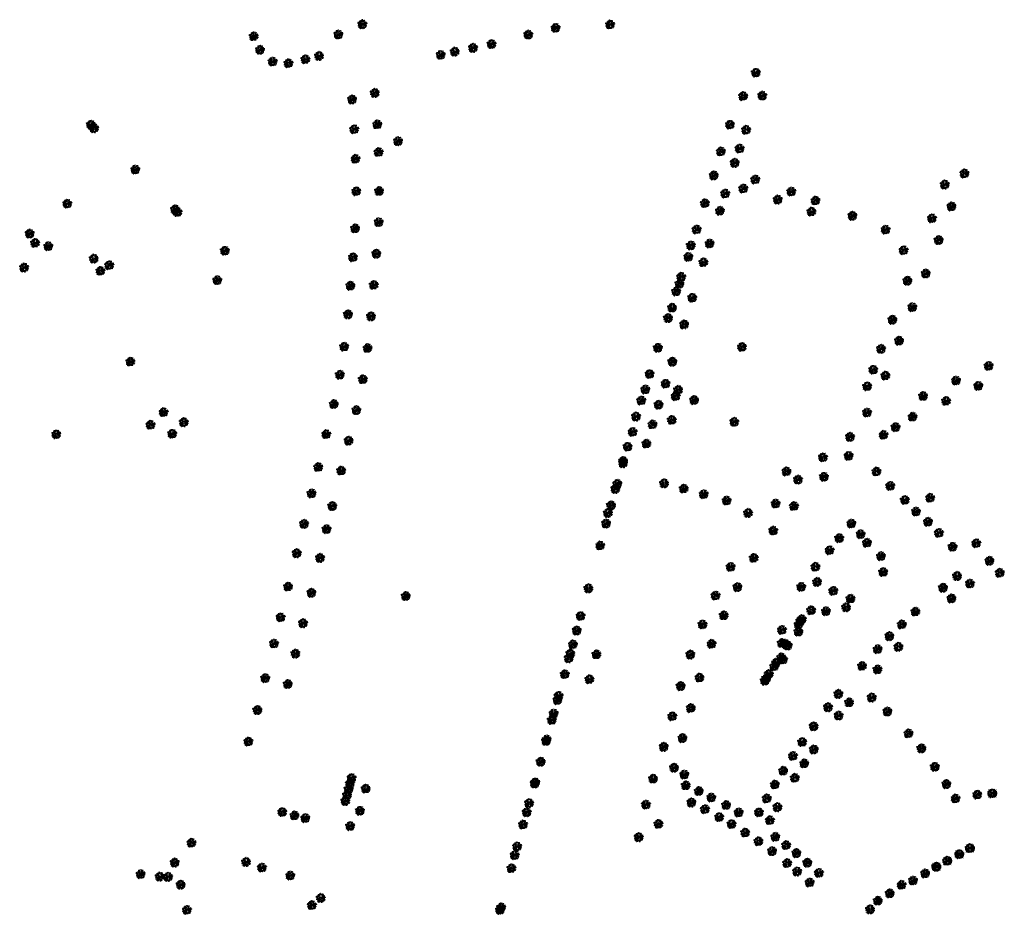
# Model space of a CAD drawing. Header units: metres. Extents: x 197165 to 199066, y 355709 to 356526.
# Tile 2 of 6: x 197215 to 197749, y 356042 to 356526. Entities that reach past the tile are written whole.
import ezdxf

# ---------------------------------------------------------------- set-up
doc = ezdxf.new("R2010")
doc.units = ezdxf.units.M
doc.layers.add('B-WE-GR-BOOM-S', color=252, linetype='Continuous')
doc.layers.add('V-WE-GR-BOOM-S', color=10, linetype='Continuous', lineweight=25)

# ---------------------------------------------------------------- blocks, each defined once
blk = doc.blocks.new('SGR-BOOM_23')
at = {"flags": 128}
for points in [[(-11.8, 5), (-11.9, 5), (-12.1, 5.2), (-12.1, 5.3), (-11.9, 5.2), (-11.8, 5.2), (-11.8, 5)], [(-11.7, 2.8), (-11.8, 2.8), (-11.9, 2.9), (-11.8, 3), (-11.7, 2.9), (-11.7, 2.8)], [(-11.4, 3), (-11.5, 3.1), (-11.7, 3.2), (-11.8, 3.3), (-11.8, 3.4), (-11.7, 3.5), (-11.5, 3.4), (-11.4, 3.3), (-11.4, 3)], [(-11.3, 4.9), (-11, 4.6), (-10.7, 4.5), (-10.7, 4.5), (-10.7, 4.3), (-11.3, 4.7), (-11.3, 4.7), (-11.5, 4.3), (-11.6, 4.3), (-11.7, 4.4), (-11.4, 4.9), (-11.3, 5.3), (-11.2, 5.3), (-11.2, 5.3), (-11.3, 4.9)], [(-11.7, 2.3), (-11.7, 2.4), (-11.7, 2.5), (-11.5, 2.5), (-11.5, 2.5), (-11.7, 2.3)], [(-10.7, 2), (-10.8, 2), (-10.9, 1.9), (-10.9, 1.7), (-11, 1.8), (-11.2, 1.6), (-11.3, 1.7), (-10.8, 2.1), (-10.8, 2.1), (-10.6, 2.1), (-10.7, 2.3), (-10.6, 2.3), (-10.5, 2.2), (-10.7, 2)], [(-11, 3.3), (-11.2, 3.5), (-10.9, 3.9), (-10.7, 3.8), (-11, 3.3)], [(-10.3, 1.5), (-10.4, 1.5), (-10.5, 1.6), (-10.5, 1.7), (-10.6, 1.8), (-10.5, 1.8), (-10.3, 1.6), (-10.3, 1.5)], [(-10, 4.1), (-10.1, 4), (-10.4, 3.9), (-10.5, 4.1), (-10.1, 4.4), (-10, 4.4), (-9.9, 4.3), (-10, 4.1)], [(-9.8, 2.4), (-9.8, 2.4), (-9.9, 2.4), (-10, 2.3), (-10, 2.1), (-10.2, 2.1), (-10.3, 2), (-10.3, 2.1), (-10.1, 2.4), (-10.1, 2.5), (-10, 2.4), (-9.8, 2.6), (-9.6, 2.7), (-9.5, 2.6), (-9.8, 2.4)], [(-9.3, 4.7), (-9.8, 5.1), (-9.7, 5.1), (-9.3, 4.9), (-9.2, 4.9), (-9.2, 4.8), (-9.3, 4.7)], [(-9, 0.6), (-8.8, 0.3), (-8.8, 0.3), (-8.7, 0.3), (-8.9, 0), (-9.1, 0), (-9.4, -0.4), (-9.4, -0.7), (-9.1, -0.8), (-8.9, -0.8), (-8.8, -0.6), (-8.9, -0.3), (-8.8, -0.2), (-8.4, -0.6), (-8.2, -0.6), (-8.1, -0.4), (-7.9, -0.6), (-7.2, -0.8), (-7.7, -0.9), (-7.6, -0.9), (-7.6, -1), (-7.4, -1), (-7.5, -1.1), (-7.5, -1.1), (-7.6, -1.1), (-7.6, -1), (-8, -1.1), (-8.2, -1.3), (-8.2, -1.4), (-8.1, -1.5), (-8.2, -1.5), (-8.2, -1.6), (-8.5, -1), (-8.9, -1.1), (-9, -1.1), (-9.1, -1.2), (-9.1, -1.3), (-9.3, -1.4), (-9.3, -1.3), (-9.3, -1.2), (-9.1, -1.2), (-9, -1.2), (-9, -1), (-9.4, -1), (-9.6, -1), (-9.7, -0.9), (-9.4, -0.8), (-9.3, -0.8), (-9.6, -0.6), (-9.7, -0.5), (-9.8, -0.5), (-9.6, -0.2), (-9.5, -0.2), (-9.4, 0), (-9.2, 0), (-9.1, 0.3), (-9.1, 0.6), (-9.3, 0.8), (-9.4, 0.9), (-9.1, 1.2), (-8.8, 1), (-8.8, 1), (-9, 0.6)], [(-9, 6), (-9.1, 5.9), (-9.3, 6), (-9.3, 6), (-9.3, 6.1), (-9.1, 6.2), (-9, 6.1), (-9, 6)], [(-8.5, 7.2), (-8.5, 7.2), (-8.6, 7.2), (-8.6, 7.4), (-8.5, 7.5), (-8.3, 7.5), (-8.3, 7.2), (-8.5, 7.2)], [(-8.1, 0.2), (-8.3, 0.5), (-8.1, 0.7), (-7.9, 0.7), (-7.9, 0.4), (-8.1, 0.2)], [(-7.4, 1.3), (-7.2, 1.2), (-7.5, 1.2), (-7.4, 1.3)], [(-7.2, 8.3), (-7.3, 8.3), (-7.2, 8.5), (-7.1, 8.4), (-7.2, 8.3)], [(-6.6, 6.8), (-6.8, 6.7), (-7, 6.8), (-7.2, 7), (-7.1, 7), (-7, 7.2), (-6.6, 7.1), (-6.6, 7), (-6.6, 6.8)], [(-6.9, 4.6), (-7, 4.7), (-6.9, 4.8), (-6.8, 4.6), (-6.9, 4.6)], [(-5.9, 9.3), (-6.1, 9.4), (-6.5, 9.4), (-6.6, 9.4), (-6.7, 9.5), (-6.8, 9.6), (-6.7, 9.7), (-6, 9.7), (-5.9, 9.6), (-5.9, 9.3)], [(-6, 3.6), (-6, 3.5), (-6.3, 3.8), (-6.5, 3.8), (-6.4, 4.2), (-6.7, 4.5), (-6.7, 4.6), (-6.6, 4.7), (-6.3, 4), (-6.2, 3.9), (-6, 3.9), (-5.8, 4.2), (-5.6, 4), (-6, 3.6)], [(-6.2, 6.4), (-6.3, 6.3), (-6.5, 6.5), (-6.5, 6.8), (-6.3, 6.9), (-6.2, 6.8), (-6.2, 6.4)], [(-6.3, 3.2), (-6.4, 3.2), (-6.2, 3.3), (-6.2, 3.3), (-6.3, 3.2)], [(-6, 7.1), (-6.1, 7.1), (-6.2, 7.3), (-6.2, 7.5), (-6.1, 7.6), (-5.9, 7.6), (-5.8, 7.4), (-6, 7.1)], [(-5.5, 10.1), (-5.6, 10), (-5.7, 10), (-5.7, 10.1), (-5.7, 10.2), (-5.6, 10.2), (-5.5, 10.1), (-5.5, 10.1)], [(-5.5, 5), (-5.6, 5.1), (-5.6, 5.2), (-5.4, 5), (-5.5, 5)], [(-5.1, 10), (-5.5, 10.3), (-5.5, 10.6), (-5.3, 10.5), (-5.1, 10.4), (-5, 10.2), (-5.1, 10)], [(-5.3, 3.6), (-5.4, 3.7), (-5.2, 3.8), (-5, 3.6), (-5.3, 3.6)], [(-3.8, 8.6), (-3.8, 8.5), (-4, 8.4), (-4.2, 8.5), (-4.4, 8.2), (-4.7, 8.3), (-4.6, 8.1), (-4.8, 7.9), (-4.9, 7.9), (-5.1, 8.2), (-5.1, 8.3), (-4.8, 8.4), (-4.8, 8.3), (-4.6, 8.3), (-4.6, 8.4), (-4.6, 8.5), (-4.4, 8.5), (-4.3, 8.8), (-4, 8.8), (-3.9, 9), (-3.7, 9), (-3.6, 8.9), (-3.8, 8.6)], [(-4.5, 7.5), (-4.5, 7.5), (-4.7, 7.6), (-4.7, 7.7), (-4.5, 7.9), (-4.3, 7.8), (-4.4, 7.6), (-4.5, 7.5)], [(-4.1, 5.2), (-4.4, 5.2), (-4.7, 5.5), (-4.7, 5.7), (-4.6, 5.8), (-4.3, 5.7), (-4.1, 5.4), (-4.1, 5.2)], [(-4.5, 4.3), (-4.5, 4.3), (-4.7, 4.4), (-4.5, 4.7), (-4.4, 4.8), (-4.2, 4.8), (-4.2, 4.5), (-4.5, 4.3)], [(-4.4, 2.9), (-4.6, 2.9), (-4.3, 3.1), (-4.2, 3.1), (-4.4, 2.9), (-4.4, 2.9)], [(-3.9, 0.5), (-4.2, 0.6), (-3.9, 0.7), (-3.8, 0.7), (-3.9, 0.5)], [(-4.1, 4.3), (-4.1, 4.5), (-4, 4.5), (-3.9, 4.5), (-4.1, 4.3)], [(-3.7, 7.3), (-3.8, 7.2), (-3.9, 7.3), (-4, 7.4), (-3.8, 7.5), (-3.7, 7.4), (-3.7, 7.3)], [(-3.9, 8), (-3.7, 8.2), (-3.5, 8.2), (-3.3, 8.3), (-3.7, 7.9), (-3.9, 8)], [(-3.5, 1.4), (-3.6, 1.4), (-3.7, 1.4), (-3.5, 1.6), (-3.4, 1.5), (-3.5, 1.4)], [(-3.1, 0.9), (-3.1, 0.8), (-3.4, 0.5), (-3.7, 0.6), (-3.7, 0.8), (-3.7, 0.9), (-3.6, 1), (-3.5, 1), (-3.1, 1.4), (-2.9, 1.4), (-3, 1), (-3.1, 0.9)], [(-3.3, 5.7), (-3.4, 5.7), (-3.6, 5.5), (-3.4, 5.9), (-3.3, 5.9), (-3.3, 5.8), (-3.3, 5.7)], [(-3.4, 9.8), (-3.5, 9.8), (-3.5, 9.9), (-3.3, 10.1), (-3.2, 10), (-3.4, 9.8)], [(-3.1, 11.4), (-3.1, 11.4), (-3.3, 11.4), (-3.4, 11.6), (-3.4, 11.7), (-3.2, 11.7), (-3, 11.5), (-3.1, 11.4)], [(-2.9, 10.9), (-3.1, 10.8), (-3.1, 10.8), (-3.2, 10.9), (-3.2, 11), (-3.1, 11.1), (-2.9, 11.1), (-2.9, 11.1), (-2.9, 10.9)], [(-2.1, 8.6), (-2.2, 8.6), (-2.3, 8.5), (-2.6, 8.7), (-2.6, 9), (-2.8, 9.1), (-2.8, 9.1), (-2.9, 8.7), (-2.9, 8.7), (-3.1, 8.7), (-3.2, 8.9), (-3.2, 9.1), (-3, 9.2), (-2.8, 9.2), (-2.8, 9.2), (-2.7, 9.4), (-2.4, 9.3), (-2.1, 8.9), (-2.1, 8.6)], [(-3, 0.1), (-3.1, 0.1), (-3.2, 0.2), (-3, 0.4), (-2.9, 0.2), (-3, 0.1)], [(-2.7, 0.8), (-2.9, 1), (-2.6, 1.1), (-2.6, 0.9), (-2.7, 0.8)], [(-1.8, 1.7), (-1.9, 1.6), (-2.2, 1.6), (-2.3, 1.5), (-2.6, 1.6), (-2, 2.1), (-1.9, 2.1), (-1.7, 1.8), (-1.8, 1.7)], [(-2, 7.5), (-2.3, 7.6), (-2, 7.7), (-2, 7.6), (-2, 7.5)], [(-2, 11.3), (-2.1, 11.3), (-2.2, 11.4), (-2.1, 11.7), (-2, 11.8), (-1.5, 11.6), (-1.3, 11.5), (-1.8, 11.2), (-2, 11.3)], [(-2, 3.1), (-2.2, 3.4), (-2.2, 3.5), (-2.1, 3.3), (-2, 3.1)], [(-1.8, 0.8), (-2.1, 0.9), (-2.2, 1.1), (-2, 1.3), (-1.8, 1.3), (-1.6, 1), (-1.8, 0.8)], [(-1.4, 1.3), (-1.6, 1.3), (-1.7, 1.4), (-1.4, 1.5), (-1.4, 1.5), (-1.4, 1.3)], [(-1.3, 12.3), (-1.5, 12.1), (-1.5, 12.2), (-1.6, 12.2), (-1.6, 12.3), (-1.4, 12.5), (-1.3, 12.4), (-1.3, 12.3)], [(-1.4, 6.1), (-1.4, 6), (-1.6, 6.2), (-1.4, 6.3), (-1.3, 6.2), (-1.4, 6.1)], [(-1.3, 9.5), (-1.4, 9.4), (-1.5, 9.4), (-1.5, 9.4), (-1.5, 9.6), (-1.3, 9.7), (-1.3, 9.6), (-1.3, 9.5)], [(-0.5, 5.5), (-0.6, 5.4), (-0.7, 5.4), (-0.5, 5.6), (-0.5, 5.6), (-0.5, 5.5)], [(-0.4, 12.4), (-0.2, 12), (-0.2, 12.1), (-0.4, 12.1), (-0.5, 11.9), (-0.6, 12.1), (-0.6, 12.7), (-0.6, 12.8), (-0.4, 12.9), (-0.3, 12.8), (-0.4, 12.4)], [(0.1, 2.3), (0.1, 2.3), (0.3, 2.7), (0.3, 2.8), (0.4, 2.9), (0.3, 2.3), (0.1, 2.3)], [(0.8, 12.4), (0.7, 12.3), (0.7, 12.3), (0.6, 12.4), (0.7, 12.6), (0.8, 12.5), (0.8, 12.4)], [(0.9, 5.4), (0.8, 5.2), (0.6, 5.5), (0.9, 5.5), (0.9, 5.5), (0.9, 5.4)], [(0.8, 2.2), (0.7, 2.1), (0.7, 2), (0.6, 2.1), (0.7, 2.1), (0.7, 2.5), (0.8, 2.7), (0.9, 2.4), (0.8, 2.2)], [(1.1, 2.7), (1.1, 2.6), (0.9, 2.8), (0.9, 3), (0.8, 3.1), (0.8, 3.1), (0.9, 3.2), (1.1, 2.9), (1.1, 2.7)], [(2, 9.8), (2.1, 9.8), (2.2, 9.5), (2.2, 9.4), (2.1, 9.3), (2, 9.4), (1.9, 9.9), (1.6, 10.2), (1.7, 10.4), (1.8, 10.5), (2, 10.5), (2.1, 10.4), (2, 9.8)], [(2.1, 1.6), (1.7, 1.9), (1.7, 2), (1.9, 2.1), (2, 2.1), (2.1, 1.8), (2.1, 1.6)], [(2.2, 8), (2.1, 8.1), (2, 7.9), (1.8, 7.9), (2.2, 8.2), (2.2, 8.2), (2.2, 8)], [(2.1, 11.9), (2, 11.8), (1.9, 11.8), (1.9, 11.8), (1.9, 12), (2, 12), (2.1, 12), (2.1, 11.9)], [(2.3, 7.4), (2.1, 7.5), (2.2, 7.5), (2.4, 7.3), (2.3, 7.4)], [(3.5, 3.5), (3.4, 3.6), (2.8, 3.5), (2.7, 3.4), (2.5, 3.6), (2.6, 3.7), (2.8, 3.7), (3.1, 4.1), (3.3, 4.1), (3.4, 3.9), (3.7, 3.8), (3.7, 3.7), (3.5, 3.5)], [(3.9, 0.3), (3.8, 0.2), (3.6, 0.1), (2.9, -0.4), (2.7, -0.4), (2.6, 0.1), (2.8, 0.6), (2.8, 0.6), (3.1, 0.4), (3.3, 0.7), (3.4, 0.8), (3.8, 0.6), (3.9, 0.4), (3.9, 0.3)], [(4, 10.1), (4.1, 9.9), (4.2, 9.8), (3.7, 9.2), (3.6, 9.2), (3.4, 9.3), (3.7, 9.7), (3.6, 9.8), (3.5, 10), (3.3, 10), (3.1, 10.4), (3.1, 10.5), (3.4, 10.5), (3.4, 10.8), (3.1, 10.9), (3, 11), (3, 11.1), (3.1, 11.2), (3.5, 10.8), (3.7, 10.8), (4, 10.4), (4, 10.1)], [(3.2, 7.7), (3.1, 7.5), (3.1, 7.7), (3.3, 7.9), (3.4, 7.8), (3.2, 7.7)], [(3.3, 8.7), (3.3, 8.8), (3.5, 8.8), (3.5, 8.7), (3.3, 8.7)], [(4.3, 7.8), (4.1, 7.8), (4, 7.7), (3.8, 7.7), (3.7, 7.9), (4.1, 8), (4.2, 8.1), (4.3, 8.1), (4.5, 7.8), (4.3, 7.8)], [(4.1, 3.4), (4, 3.3), (3.9, 3.3), (3.8, 3.4), (4, 3.6), (4.2, 3.5), (4.1, 3.4)], [(4.1, 10.7), (4.1, 10.7), (3.9, 10.9), (3.9, 11), (4.1, 11.1), (4.2, 11.1), (4.1, 10.7)], [(4.3, 1.7), (4.3, 1.7), (4.2, 1.8), (4.4, 2), (4.4, 2), (4.3, 1.7)], [(6.4, 0.9), (6.4, 0.7), (6.4, 0.5), (6.3, 0.4), (6.3, 0.3), (5.9, 0.7), (5.8, 1), (5.7, 1.1), (5.5, 1.1), (5.3, 0.8), (5, 1), (4.9, 1), (4.9, 1), (4.9, 0.8), (5, 0.7), (4.9, 0.5), (4.6, 0.5), (4.4, 1), (4.3, 1.1), (4.3, 1.3), (4.5, 1.5), (4.5, 1.5), (4.9, 1.7), (5, 1.8), (5.1, 1.8), (5.4, 1.5), (5.5, 1.3), (5.6, 1.3), (5.9, 1.1), (6, 1.1), (6, 1.1), (6.5, 1.2), (6.5, 1.1), (6.4, 0.9)], [(4.8, 10.5), (4.7, 10.4), (4.5, 10.5), (4.7, 10.7), (4.8, 10.6), (4.8, 10.5)], [(5.5, 5.6), (5.6, 5.5), (5.6, 5.4), (5.5, 5.3), (4.9, 5.4), (4.7, 5.3), (4.7, 5.2), (4.8, 5.1), (4.9, 5.1), (4.8, 5.1), (4.5, 5.4), (4.7, 5.7), (5.1, 5.7), (5.2, 5.9), (5.2, 6), (5.2, 6), (5.6, 5.9), (5.7, 5.8), (5.5, 5.6)], [(4.9, 6), (4.7, 6.1), (4.6, 6.1), (4.9, 6.2), (5, 6.1), (4.9, 6)], [(5, 2.6), (4.9, 2.6), (5, 2.8), (4.9, 2.7), (5, 2.6)], [(5.7, -0.2), (5.4, 0), (5.4, 0.2), (5.6, 0.3), (5.9, 0.3), (6, 0.1), (5.7, -0.2)], [(6.1, 6.9), (6, 6.9), (5.9, 7), (5.8, 7.1), (5.8, 7.1), (5.9, 7.3), (6, 7.3), (6.1, 7.1), (6.1, 6.9)], [(6.1, 10.4), (6, 10.4), (5.9, 10.5), (5.9, 10.8), (6, 10.9), (6.5, 10.7), (6.8, 10.6), (6.3, 10.3), (6.1, 10.4)], [(6.8, 3.4), (6.8, 3.3), (6.7, 3.2), (6.5, 3.3), (6.4, 3.3), (6.4, 3.2), (6.4, 3.2), (6.3, 3.1), (6, 3.2), (5.9, 3.3), (5.9, 3.4), (6, 3.4), (6.4, 3.4), (7, 4), (7.1, 4), (7.2, 3.8), (6.8, 3.4)], [(6.2, 5.5), (6.1, 5.2), (6, 5.1), (6, 5.4), (6.2, 5.6), (6.2, 5.7), (6.3, 5.8), (6.4, 5.8), (6.4, 5.6), (6.2, 5.5)], [(7.1, 1.5), (6.9, 1.4), (6.9, 1.4), (6.7, 1.4), (6.6, 1.6), (6.8, 1.9), (6.9, 2.1), (7.1, 2), (7.2, 2), (7.1, 1.9), (7.1, 1.5)], [(6.9, 9.9), (6.8, 9.9), (6.7, 9.9), (6.7, 9.9), (6.7, 10.1), (6.9, 10), (6.9, 9.9)], [(7, 7.6), (6.9, 7.7), (7, 7.8), (7.1, 7.7), (7, 7.6)], [(8.3, 2.2), (8.3, 2.1), (8.6, 1.8), (8.4, 1.4), (8.3, 1.3), (8.2, 1.4), (8.1, 1.8), (8, 1.9), (7.4, 1.9), (7.2, 2.2), (7.1, 2.6), (7.2, 2.7), (7.3, 2.7), (7.6, 2.5), (7.6, 2.3), (7.6, 2.2), (8.1, 2.1), (8.2, 2.2), (8.1, 2.4), (8.4, 2.7), (8.6, 2.5), (8.3, 2.2)], [(8, 1), (7.7, 1.1), (7.5, 1.3), (7.5, 1.4), (7.6, 1.5), (7.8, 1.6), (8.1, 1.3), (8.1, 1.1), (8, 1)], [(8.4, -0.3), (8.5, -0.6), (8.4, -0.7), (8.3, -0.9), (8, -0.5), (8, -0.4), (8, -0.2), (7.9, -0.1), (7.9, 0.1), (8.1, 0.3), (8.4, 0.3), (8.5, 0.1), (8.4, -0.3)], [(8.8, 3.8), (8.5, 3.9), (8.2, 4.2), (8.3, 4.2), (8.3, 4.3), (8.2, 4.4), (8.6, 4.1), (8.8, 4.1), (9, 3.9), (8.8, 3.8)], [(9.2, 5.9), (9.1, 5.8), (8.7, 5.7), (8.5, 5.9), (8.5, 5.9), (8.6, 6.1), (9.1, 6.1), (9.2, 6), (9.2, 5.9)], [(9.2, 4.5), (9.2, 4.3), (8.5, 4.8), (8.6, 4.9), (8.5, 5.1), (8.9, 4.9), (9.1, 4.9), (9.2, 4.8), (9.3, 4.7), (9.2, 4.5)], [(9.9, -0.2), (9.6, -0.2), (9.3, -0.1), (9.2, 0), (9.2, 0.1), (9.2, 0.1), (9.6, 0), (9.9, 0.2), (10, 0.1), (9.9, -0.2)], [(10.2, 1.8), (10.4, 1.5), (10.5, 1.4), (10.5, 1.3), (10.4, 1.2), (10.2, 1.4), (9.9, 2), (10, 2.2), (10.1, 2.3), (10.2, 2.2), (10.2, 2.2), (10.2, 1.8)], [(10.2, 6.3), (10, 6.4), (10.2, 6.5), (10.3, 6.4), (10.2, 6.3)], [(10.7, 5.6), (10.5, 5.5), (10.3, 5.5), (10.4, 5.8), (10.5, 5.9), (10.6, 5.9), (10.7, 5.8), (10.7, 5.6)], [(11.1, 3.3), (10.9, 3.1), (10.9, 2.9), (10.4, 2.6), (10.3, 2.6), (10.3, 2.7), (10.5, 2.8), (10.6, 2.8), (10.7, 2.9), (10.7, 3.3), (11, 3.7), (10.9, 3.7), (11.2, 3.7), (11.3, 3.5), (11.1, 3.3)], [(10.5, 0), (10.4, -0.1), (10.4, -0.1), (10.3, 0), (10.4, 0.1), (10.5, 0.1), (10.5, 0)], [(11.3, 2.1), (11.3, 2), (11.3, 1.9), (11.2, 1.8), (11.1, 1.9), (11, 1.9), (10.9, 1.8), (10.9, 1.6), (10.9, 1.5), (10.9, 1.4), (10.7, 1.6), (10.7, 1.7), (10.4, 2), (10.5, 2.2), (10.6, 2.3), (10.6, 2.2), (10.8, 2.2), (10.9, 2.6), (11.4, 2.4), (11.6, 2.3), (11.3, 2.1)], [(11.1, 4.4), (11, 4.3), (10.8, 4.3), (10.9, 4.6), (11, 4.6), (11.1, 4.5), (11.1, 4.4)], [(12.1, 3), (12, 2.8), (11.6, 2.8), (11.6, 2.9), (11.6, 3.1), (12, 3.1), (12.1, 3), (12.1, 3)], [(-10.6, -4.4), (-10.8, -4.4), (-11, -4.1), (-10.9, -4), (-10.5, -4.4), (-10.6, -4.4)], [(-10.1, -3.1), (-10.3, -3.4), (-10.3, -3.5), (-10.5, -3.6), (-10.5, -3.5), (-10.5, -3), (-10.3, -2.8), (-10.2, -3), (-10.1, -3.1)], [(-10, -1.6), (-10.1, -1.6), (-10.2, -1.2), (-10.1, -1), (-9.9, -1.3), (-10, -1.6)], [(-8.5, -2.4), (-8.5, -2.5), (-8.3, -2.6), (-8.7, -2.7), (-8.7, -2.8), (-8.6, -3), (-8.8, -3), (-8.9, -3), (-8.9, -3), (-8.9, -2.6), (-9.3, -2.3), (-9.7, -2.3), (-9.9, -2.5), (-10, -2.7), (-10.1, -2.8), (-10.2, -2.8), (-10, -2.3), (-9.5, -1.9), (-9.2, -1.7), (-9.2, -1.9), (-8.8, -2.2), (-8.5, -2.3), (-8.5, -2.3), (-8.5, -2.4)], [(-9.8, -7.6), (-9.9, -7.6), (-10, -7.6), (-10, -7.3), (-9.8, -7.4), (-9.8, -7.6)], [(-9.6, -2.9), (-9.8, -2.8), (-9.6, -2.6), (-9.6, -2.9), (-9.6, -2.9)], [(-9.8, -3.2), (-9.7, -3.1), (-9.4, -3.1), (-9.7, -3.5), (-9.8, -3.2)], [(-9.6, -4), (-9.7, -4.1), (-9.8, -3.9), (-9.6, -3.7), (-9.6, -3.7), (-9.6, -4)], [(-9, -3.1), (-9.1, -3.1), (-9.1, -3.1), (-9.2, -3), (-9.1, -3), (-9, -3), (-9, -3.1)], [(-8.3, -4.9), (-8.5, -5.1), (-8.6, -5.3), (-9.1, -5.6), (-9.1, -5.6), (-9.1, -5.5), (-9, -5.4), (-8.8, -5.4), (-8.8, -5.3), (-8.8, -5), (-8.4, -4.5), (-8.6, -4.5), (-8.3, -4.5), (-8.1, -4.8), (-8.3, -4.9)], [(-8.7, -7.4), (-8.7, -7.3), (-8.8, -7.4), (-8.7, -7), (-8.7, -6.9), (-8.4, -7), (-8.5, -7.3), (-8.7, -7.4)], [(-8.4, -9), (-8.6, -9), (-8.8, -8.7), (-8.7, -8.6), (-8.3, -9), (-8.4, -9)], [(-8.4, -3.8), (-8.4, -3.9), (-8.6, -3.9), (-8.6, -3.7), (-8.5, -3.6), (-8.4, -3.7), (-8.4, -3.8)], [(-8.1, -1), (-8.4, -1), (-8.4, -0.9), (-8.4, -0.9), (-8.3, -0.8), (-8.2, -0.7), (-7.9, -0.8), (-8.1, -1), (-8.1, -1)], [(-7.9, -7.7), (-8.1, -8), (-8.2, -8.1), (-8.3, -8.2), (-8.4, -8.1), (-8.3, -7.6), (-8.1, -7.4), (-8, -7.6), (-7.9, -7.7)], [(-8, -7), (-8, -7), (-8.1, -7), (-8.2, -6.9), (-8.1, -6.8), (-8, -6.9), (-8, -7)], [(-7.3, -5.3), (-7.4, -5.4), (-7.8, -5.4), (-7.9, -5.3), (-7.9, -5.1), (-7.4, -5.1), (-7.3, -5.2), (-7.3, -5.3)], [(-7.3, -2.7), (-7.2, -2.8), (-7.3, -3), (-7.5, -2.8), (-7.5, -2.5), (-7.6, -2.5), (-7.5, -2.5), (-7.5, -2.3), (-7.7, -2.3), (-7.6, -2.1), (-7.3, -2.7), (-7.3, -2.7)], [(-7.6, -7.8), (-7.6, -7.7), (-7.2, -7.7), (-7.5, -8.1), (-7.6, -7.8)], [(-7.4, -8.6), (-7.5, -8.7), (-7.6, -8.5), (-7.4, -8.3), (-7.4, -8.4), (-7.4, -8.6)], [(-6.8, -7.1), (-6.3, -7.6), (-6.5, -7.8), (-6.4, -8.3), (-6.3, -8.4), (-6.3, -8.5), (-6.4, -8.6), (-6.6, -8.1), (-6.6, -7.6), (-6.9, -7.5), (-7.1, -7.5), (-7.2, -7.4), (-7.3, -7.4), (-7.4, -7.3), (-7.3, -7.1), (-7.1, -7.1), (-7, -6.9), (-7.4, -6.9), (-7.5, -6.8), (-7.5, -6.7), (-7.5, -6.6), (-7.2, -6.8), (-7, -6.6), (-7, -7), (-6.8, -7.1)], [(-6.4, -1.5), (-6.4, -1.7), (-6.3, -1.8), (-6.5, -1.6), (-6.5, -1.5), (-6.6, -1.4), (-6.9, -1.4), (-7, -1.6), (-7, -1.9), (-6.7, -2.1), (-6.6, -2.3), (-6.6, -2.3), (-6.6, -2.4), (-6.8, -2.4), (-7.2, -1.9), (-7.2, -1.9), (-7.1, -1.9), (-7.1, -1.6), (-7.4, -1.6), (-7.3, -1.6), (-7.3, -1.4), (-7.1, -1.4), (-7, -1.5), (-6.8, -1.1), (-6.6, -0.9), (-6.4, -1.1), (-6.2, -1.3), (-6.4, -1.5)], [(-6.9, -8.4), (-7, -8.5), (-7.1, -8.4), (-7, -8.3), (-6.9, -8.4), (-6.9, -8.4)], [(-5.5, -5.9), (-5.7, -6.1), (-5.9, -5.9), (-6.1, -5.8), (-6.3, -5.9), (-6.4, -5.9), (-6.4, -5.7), (-6.3, -5.6), (-6, -5.6), (-6, -5.6), (-5.6, -5.7), (-5.6, -5.8), (-5.5, -5.9)], [(-6.2, -10.8), (-6.3, -10.7), (-6.2, -10.5), (-6.1, -10.7), (-6.2, -10.8)], [(-5.8, -9.8), (-6, -9.6), (-6.2, -9.3), (-6, -9.2), (-5.9, -9.2), (-5.7, -9.8), (-5.8, -9.8)], [(-5.7, -2.4), (-5.9, -2.2), (-5.8, -2.1), (-5.8, -2.3), (-5.7, -2.4)], [(-5, -2.8), (-5.2, -2.8), (-5.3, -3.2), (-5.3, -3.3), (-5.2, -3.3), (-5.2, -3.2), (-5.1, -3.4), (-5.3, -3.7), (-5.5, -3.6), (-5.7, -3.6), (-5.8, -3.7), (-5.9, -3.6), (-5.8, -3.4), (-5.7, -3.2), (-5.9, -3.1), (-5.8, -3), (-5.6, -3.2), (-5.3, -2.9), (-5.3, -2.8), (-5.6, -2.5), (-5.3, -2.4), (-4.9, -2.9), (-4.8, -2.9), (-5, -3), (-5, -2.8)], [(-5, -9.2), (-4.9, -9.4), (-5, -9.9), (-5.4, -10.5), (-5.3, -10.9), (-5.7, -11.2), (-5.7, -11.2), (-5.8, -11.2), (-5.9, -11.2), (-5.6, -11), (-5.6, -10.8), (-5.9, -10.5), (-5.9, -10.4), (-5.4, -10.5), (-5.2, -9.8), (-5.1, -9.7), (-5.2, -9.6), (-5.6, -9.5), (-5.6, -9.4), (-5.6, -9.4), (-5.1, -9.3), (-5.1, -9), (-5.3, -8.8), (-5.3, -8.8), (-5.1, -8.8), (-5, -8.9), (-5, -9.2)], [(-5, -7), (-5.3, -6.7), (-5.3, -6.5), (-4.8, -6.3), (-4.8, -6.9), (-5, -7)], [(-5.1, -1.5), (-5.2, -1.4), (-5.1, -1.3), (-5, -1.4), (-4.6, -1.4), (-4.8, -1.5), (-5.1, -1.5)], [(-1.1, -7.7), (-1.5, -7.6), (-1.7, -7.8), (-1.7, -8.2), (-1.3, -8.4), (-1.3, -8.4), (-1.4, -8.4), (-1.5, -8.4), (-1.2, -8.8), (-1.3, -9.1), (-1.4, -9.1), (-1.5, -8.6), (-1.8, -8.3), (-2.2, -8.3), (-2.4, -8.6), (-2.3, -8.7), (-2.2, -8.9), (-2.6, -9.1), (-2.7, -9.2), (-2.7, -9.5), (-3, -9.6), (-2.9, -9.7), (-2.7, -10), (-2.7, -10), (-2.9, -10), (-3.1, -9.8), (-3.1, -9.7), (-3.2, -9.6), (-3.5, -9.5), (-3.7, -9.8), (-3.6, -10), (-4, -10.5), (-4.4, -10.2), (-4.5, -9.8), (-4.3, -9.6), (-4.2, -9.8), (-4.2, -9.8), (-4.2, -10.1), (-4, -10.2), (-3.8, -10.2), (-3.8, -9.8), (-3.9, -9.7), (-4, -9.7), (-3.8, -9.5), (-3.8, -9.4), (-3.8, -9.3), (-3.5, -9.4), (-3.2, -9.4), (-3, -9.2), (-2.9, -8.8), (-3, -8.7), (-3, -8.7), (-3.4, -8.8), (-3.6, -8.8), (-3.9, -9), (-4.1, -8.9), (-4.1, -8.9), (-4.4, -8.9), (-4.6, -9.1), (-4.7, -9.2), (-4.7, -9), (-4.5, -8.8), (-4.5, -8.6), (-4.8, -8.3), (-4.8, -8.2), (-4.5, -7.8), (-4.4, -7.9), (-4.6, -8.2), (-4.6, -8.4), (-4.5, -8.6), (-4.2, -8.6), (-4.1, -8.5), (-4, -8.4), (-3.9, -8.7), (-3.9, -8.7), (-3.5, -8.4), (-3.5, -8.2), (-3.8, -7.9), (-3.8, -7.5), (-3.4, -7.8), (-3.1, -7.6), (-2.9, -7.8), (-2.6, -7.8), (-2.4, -7.5), (-2.6, -7.2), (-2.7, -7.1), (-2.5, -6.9), (-2.5, -6.7), (-2.4, -6.6), (-2.1, -6.8), (-2, -6.9), (-2.3, -6.9), (-2.4, -7), (-2.1, -7.2), (-2.2, -7.3), (-2.2, -7.5), (-2.1, -7.6), (-1.8, -7.6), (-1.7, -7.5), (-1.6, -7.6), (-1.4, -7.6), (-1.3, -7.6), (-1.3, -7.5), (-1.3, -7.5), (-1.1, -7.3), (-1.2, -7.5), (-1.1, -7.7)], [(-4.3, -11.3), (-4.5, -11.3), (-4.6, -11.2), (-4.5, -11.1), (-4.3, -11.3), (-4.3, -11.3)], [(-3.2, -1.1), (-3, -1), (-2.6, -1.5), (-2.6, -1.5), (-3, -1.2), (-3.6, -1.5), (-3.6, -1.6), (-3.7, -1.3), (-3.6, -1.2), (-3.6, -1.2), (-3.7, -1.1), (-4, -1.3), (-4.1, -1.3), (-3.8, -1.1), (-3.7, -1.1), (-3.5, -0.9), (-3.5, -0.7), (-3.4, -0.6), (-3.3, -0.9), (-3.2, -1.1)], [(-3.6, -2.7), (-3.9, -2.8), (-4.1, -2.8), (-4, -2.4), (-3.8, -2.2), (-3.7, -2.3), (-3.6, -2.4), (-3.6, -2.7)], [(-2.8, -3.9), (-2.8, -4.1), (-2.7, -4.2), (-2.8, -4.2), (-2.9, -4.3), (-2.8, -4.7), (-2.9, -4.8), (-2.9, -5.5), (-2.8, -5.6), (-3.3, -5.3), (-3.3, -5.2), (-3.4, -5.1), (-3.6, -5.1), (-3.5, -5.1), (-3.5, -5), (-3.6, -5), (-3.6, -5), (-3.7, -4.9), (-3.6, -4.8), (-3.4, -5.1), (-3.1, -5.1), (-3, -5), (-3.1, -4.3), (-3.3, -4.2), (-3.5, -4.2), (-3.6, -4.4), (-3.8, -4.1), (-4.1, -4.1), (-4.1, -4.1), (-4, -4), (-3.7, -4.1), (-3.6, -4.1), (-3.6, -4.1), (-3.5, -4), (-3.6, -4), (-3.8, -4), (-3.6, -3.9), (-3.3, -4.2), (-3, -4.2), (-3, -3.7), (-3.1, -3.7), (-3, -3.6), (-2.8, -3.7), (-2.8, -3.8), (-2.8, -3.9)], [(-2.8, -10.6), (-2.9, -10.7), (-3, -10.7), (-3, -10.5), (-2.8, -10.4), (-2.8, -10.5), (-2.8, -10.6)], [(-2.4, -4.5), (-2.6, -4.3), (-2.5, -4.2), (-2.3, -4.3), (-2.3, -4.4), (-2.4, -4.5)], [(-1.9, -4.2), (-2, -4.2), (-1.6, -3.9), (-1.5, -4.1), (-1.9, -4.2)], [(-1.6, -5.7), (-1.7, -5.7), (-1.7, -5.6), (-1.3, -5.7), (-1.3, -5.8), (-1.6, -5.7)], [(-1.3, -3.9), (-1.1, -3.7), (-1, -3.6), (-0.9, -3.8), (-1.3, -3.9)], [(-0.6, -2.8), (-1.2, -2.8), (-1.2, -2.7), (-1, -2.5), (-0.6, -2.5), (-0.6, -2.6), (-0.6, -2.8)], [(-0.8, -9.3), (-1, -9.3), (-1.1, -9.1), (-1, -9.1), (-0.8, -9.3), (-0.8, -9.3)], [(-0.8, -8.7), (-1, -8.5), (-1, -8.5), (-1, -8.4), (-1, -8.3), (-0.8, -8.6), (-0.8, -8.7)], [(-0.6, -2.1), (-0.6, -2.1), (-0.9, -2.1), (-0.9, -1.8), (-0.7, -1.8), (-0.6, -2), (-0.6, -2.1)], [(-0.6, -5.1), (-0.8, -5.1), (-0.9, -5), (-0.6, -4.8), (-0.5, -4.9), (-0.6, -5.1)], [(-0.7, -4.7), (-0.8, -4.5), (-0.7, -4.4), (-0.5, -4.4), (-0.6, -4.6), (-0.7, -4.7)], [(-0.2, -2.4), (-0.3, -2.4), (-0.4, -2.2), (-0.3, -2), (-0.2, -2.1), (-0.2, -2.4)], [(-0.2, -9), (-0.1, -9.3), (-0.2, -9)], [(1.1, -8.5), (1.2, -8.5), (1.3, -8.6), (1.3, -8.9), (1, -9), (0.9, -9), (0.6, -8.8), (0.3, -9), (0.1, -9.1), (0, -9.1), (0, -9), (0, -8.7), (0.1, -8.6), (0.3, -8.6), (0.4, -8.4), (0.3, -8), (0.3, -7.9), (0.7, -7.8), (0.8, -8), (1.1, -8.5)], [(0.3, -7.7), (0.2, -7.6), (0.2, -7.5), (0.3, -7.4), (0.5, -7.4), (0.4, -7.7), (0.3, -7.7)], [(1, -10.6), (0.6, -10.7), (0.5, -10.7), (0.9, -10.3), (1, -10.4), (1, -10.6)], [(0.6, 0), (0.7, 0), (0.8, -0.3), (0.6, 0)], [(1.2, -8.2), (1.1, -8.1), (1.1, -7.8), (1.2, -7.7), (1.5, -8), (1.2, -8.2)], [(1.6, -11), (1.6, -11.1), (1.4, -11), (1.5, -10.8), (1.7, -11), (1.6, -11)], [(2.3, -8.9), (2.3, -9), (2.2, -9.1), (2.2, -9.6), (2.1, -9.7), (1.8, -9.7), (1.6, -9.5), (1.7, -9.1), (1.8, -9), (1.5, -8.7), (1.5, -8.6), (1.7, -8.4), (2, -8.7), (2.2, -8.6), (2.2, -8.8), (2.3, -8.9)], [(2.3, -2.8), (2, -2.4), (2, -2.3), (2.4, -2.6), (2.4, -2.6), (2.3, -2.8)], [(3.6, -7.7), (3.5, -7.8), (3.5, -7.9), (3.6, -7.9), (3.4, -7.9), (3.8, -8.3), (3.7, -8.5), (3.3, -8.6), (3.3, -8.7), (3.3, -8.7), (3.1, -8.7), (2.9, -8.4), (2.5, -8.3), (2.5, -8.4), (2.4, -8.4), (2.2, -8.4), (2.1, -8.5), (2, -8.4), (2.1, -8.3), (2.3, -8.4), (2.3, -8.3), (2.3, -8.3), (2.2, -8.2), (2.3, -8.1), (2.4, -8.3), (2.4, -8.3), (2.4, -8.4), (2.7, -8), (2.7, -7.8), (2.5, -7.7), (2.4, -7.5), (2.4, -7.5), (2.4, -7.1), (2.5, -6.9), (2.8, -7.2), (2.8, -7.4), (2.9, -7.5), (3, -7.7), (3.3, -7.5), (3.6, -7.4), (3.6, -7.4), (3.6, -7.7)], [(2.5, -8.8), (2.4, -8.8), (2.5, -8.6), (2.6, -8.7), (2.5, -8.8)], [(3.6, -6.1), (3.6, -6.1), (3.5, -6.2), (3.5, -6.3), (3.8, -6.4), (3.9, -6.5), (3.8, -6.6), (3.8, -6.7), (3.8, -6.8), (4, -6.8), (4, -7), (4.1, -7), (4.1, -7.1), (4.1, -7.2), (3.9, -7.5), (3.8, -7.4), (3.7, -7.3), (3.8, -7), (3.8, -6.8), (3.6, -6.9), (3.3, -6.7), (3.2, -6.7), (3.4, -6.4), (3.5, -6.3), (3.5, -6.2), (3.3, -6.3), (2.8, -5.9), (2.7, -5.9), (2.6, -5.8), (2.6, -5.7), (2.7, -5.6), (3, -5.7), (3.3, -5.7), (3.3, -5.7), (3.3, -5.6), (3.5, -5.7), (3.6, -5.9), (3.6, -6.1)], [(3.2, -1.3), (2.8, -1), (2.7, -0.9), (2.9, -0.9), (3, -1.2), (3.2, -1.3)], [(3.2, -7.9), (3.1, -7.9), (3, -7.8), (3.2, -7.8), (3.3, -7.7), (3.3, -7.8), (3.2, -7.9)], [(3.4, -7.2), (3.4, -7.3), (3.3, -7.4), (3.2, -7.4), (3.1, -7.2), (3.1, -7.1), (3.4, -7), (3.4, -7.1), (3.4, -7.2)], [(3.4, -11), (3.3, -11.1), (3.2, -11.1), (3.2, -11.1), (3.3, -10.8), (3.4, -10.9), (3.4, -11)], [(3.7, -1.9), (3.5, -2.1), (3.5, -2.2), (3.3, -2.2), (3.3, -1.9), (3.5, -2), (3.5, -1.9), (3.8, -1.5), (3.9, -1.7), (3.7, -1.9)], [(3.6, -1.2), (3.6, -1.2), (3.6, -1.2), (3.4, -1.3), (3.5, -1), (3.4, -0.7), (3.9, -0.6), (3.9, -0.7), (3.6, -1.2)], [(4.3, -6.2), (4.4, -6.2), (4.3, -6.3), (4.3, -6.1), (4.1, -6.2), (3.9, -6.1), (3.9, -5.9), (4.1, -5.7), (4.3, -5.8), (4.5, -5.8), (4.6, -5.9), (4.3, -6.2)], [(4.7, -7.4), (4.7, -7.5), (4.7, -7.6), (4.8, -7.8), (4.8, -7.9), (4.7, -8), (4.1, -7.6), (4.2, -7.6), (4.1, -7.7), (4.1, -7.6), (4.4, -7.3), (4.8, -7.2), (4.8, -7.4), (4.7, -7.4)], [(4.6, -1.1), (4.5, -1.3), (4.6, -1.6), (4.6, -1.6), (4.6, -1.8), (4.5, -1.8), (4.5, -1.7), (4.4, -1.6), (4.2, -1.6), (4.2, -1.6), (4.2, -1.4), (4.2, -1.3), (4.3, -1.4), (4.3, -1.4), (4.4, -1.1), (4.7, -0.9), (4.8, -1), (4.6, -1.1)], [(4.4, -10.3), (4.3, -10.4), (4.2, -10.2), (4.3, -10.1), (4.4, -10.2), (4.4, -10.3)], [(4.6, -2.3), (4.6, -2.2), (4.5, -2.2), (4.7, -2.3), (4.8, -2.2), (4.8, -2.2), (4.9, -2.2), (4.8, -2.5), (4.6, -2.3)], [(5.4, -3.9), (4.8, -3.7), (4.8, -3.7), (4.8, -3.5), (4.9, -3.4), (5.1, -3.3), (5.2, -3.4), (5.2, -3.5), (5.4, -3.5), (5.5, -3.7), (5.4, -3.9)], [(5.1, -1.3), (5.1, -1.3), (5, -1.1), (5.1, -1.2), (5.1, -1.3)], [(5.1, -2.2), (5.1, -1.9), (5.2, -2), (5.2, -2), (5.1, -2.2)], [(5.4, -2.3), (5.4, -2.3), (5.2, -2.3), (5.6, -1.9), (5.4, -2.2), (5.4, -2.3)], [(6.4, -9.2), (6.3, -9.3), (6.1, -9.3), (6.1, -9.2), (6.3, -9), (6.4, -9.1), (6.4, -9.2)], [(6.6, -1.7), (6.5, -1.8), (6.6, -1.6), (6.6, -1.6), (6.7, -1.6), (6.7, -1.4), (6.7, -1.6), (6.6, -1.7)], [(7.6, -2.8), (7.4, -3), (7.5, -3.4), (7.5, -3.5), (7.5, -3.5), (7.2, -3.5), (7.1, -3.6), (7.1, -3.9), (7, -4), (6.8, -3.9), (6.8, -3.4), (6.6, -3.2), (6.7, -3.2), (6.8, -2.9), (6.8, -2.8), (6.7, -2.8), (7, -2.8), (7, -2.5), (7, -2.5), (7.2, -2.5), (7.3, -2.4), (7.6, -2.4), (7.9, -2.9), (7.6, -2.8)], [(7.3, -9.1), (7.1, -8.8), (7.1, -8.7), (7.1, -8.6), (7.3, -8.5), (7.5, -8.6), (7.5, -9.1), (7.3, -9.1)], [(8.3, -4.7), (8.3, -4.7), (8.2, -4.8), (8, -4.6), (8, -4.5), (7.8, -4.5), (7.7, -4.6), (7.7, -4.8), (7.9, -5.1), (7.9, -5.1), (7.4, -5.1), (7.6, -4.7), (7.6, -4.3), (7.8, -4.2), (8, -4.4), (8.4, -4.3), (8.6, -4.5), (8.3, -4.7)], [(8.2, -3.7), (8.1, -3.8), (8, -3.7), (8, -3.6), (8.2, -3.6), (8.2, -3.6), (8.2, -3.7)], [(8.2, -6.8), (8.1, -6.9), (8, -6.9), (8, -6.7), (8.1, -6.7), (8.2, -6.7), (8.2, -6.8)], [(8.2, -7.5), (8.1, -7.4), (8.3, -7.3), (8.3, -7.4), (8.2, -7.5)], [(9.2, -6), (9.3, -6.2), (9.3, -6.2), (9.1, -6.2), (9, -6.4), (8.9, -6.3), (9, -6), (8.5, -5.4), (8.3, -5.4), (8.3, -5.4), (8.4, -5.3), (8.8, -5.4), (9.1, -5.6), (9.3, -5.8), (9.2, -6)], [(8.7, -1.7), (8.7, -1.7), (8.6, -1.7), (8.5, -1.6), (8.9, -1.4), (8.9, -1.5), (8.7, -1.7)], [(8.9, -3.7), (8.8, -3.8), (8.8, -3.8), (8.7, -3.7), (8.9, -3.4), (9.1, -3.5), (9.1, -3.6), (8.9, -3.7)], [(9.2, -4.2), (9.1, -4.3), (8.8, -4), (9.1, -3.9), (9.2, -4), (9.2, -4.2)], [(9.8, -3.4), (9.6, -3.5), (9.6, -3.6), (9.5, -3.4), (9.6, -3.1), (9.7, -3.1), (9.8, -3.2), (9.8, -3.4)], [(9.7, -5.9), (9.6, -5.9), (9.5, -5.8), (9.7, -5.7), (9.8, -5.7), (9.7, -5.9)], [(10, -2), (9.9, -2.1), (9.8, -2), (9.8, -2), (9.9, -1.9), (10, -1.9), (10, -2)], [(10.6, -2), (10.5, -2.1), (10.3, -2.1), (10.3, -1.9), (10.5, -1.8), (10.6, -2), (10.6, -2)], [(10.6, -2.6), (10.4, -2.7), (10.3, -2.6), (10.3, -2.4), (10.5, -2.4), (10.6, -2.5), (10.6, -2.6)], [(10.7, -3.2), (10.7, -3.2), (10.5, -3.2), (10.4, -3.1), (10.6, -2.9), (10.7, -3), (10.7, -3.2)]]:
    blk.add_lwpolyline(points, dxfattribs=at)
at = {"ltscale": 0.1}
blk.add_circle((0, 0), 0.375, dxfattribs=at)
blk = doc.blocks.new('BOOM_VERWIJDEREN')
at = {"layer": 'B-WE-GR-BOOM-S', "ltscale": 0.1}
h = blk.add_hatch(color=256, dxfattribs=at)
edge = h.paths.add_edge_path()
edge.add_arc((0, 0), 0.15, 0, 360)
at = {"layer": 'B-WE-GR-BOOM-S'}
for radius in [2.5, 0.045]:
    blk.add_circle((0, 0), radius, dxfattribs=at)
at = {"layer": 'B-WE-GR-BOOM-S', "ltscale": 0.1}
blk.add_circle((0, 0), 0.15, dxfattribs=at)
at = {"layer": 'V-WE-GR-BOOM-S', "const_width": 0.25, "flags": 128}
for points in [[(2.47, -2.47), (-2.47, 2.47)], [(2.47, 2.47), (-2.47, -2.47)]]:
    blk.add_lwpolyline(points, dxfattribs=at)

msp = doc.modelspace()

# ---------------------------------------------------------------- block references
at = {"layer": 'B-WE-GR-BOOM-S', "xscale": 0.2, "yscale": 0.2, "zscale": 0.2}
for p in [(197400.766, 356523.644), (197505.486, 356521.744), (197535.024, 356523.464), (197341.959, 356517.082), (197387.74, 356518.111), (197490.7, 356518.046), (197460.744, 356510.845), (197470.827, 356512.933), (197345.299, 356509.825), (197377.307, 356506.436), (197443.188, 356507.094), (197450.834, 356508.792), (197352.145, 356503.449), (197360.721, 356502.508), (197369.929, 356504.632), (197614.02, 356497.422), (197407.477, 356486.424), (197607.086, 356484.689), (197617.492, 356485.003), (197395.182, 356482.905), (197253.727, 356469.231), (197408.803, 356469.353), (197599.931, 356469.276), (197255.393, 356467.347), (197396.351, 356466.777), (197608.708, 356466.423), (197420.072, 356460.326), (197409.528, 356454.349), (197595.005, 356454.703), (197605.163, 356456.324), (197397.046, 356450.702), (197602.524, 356448.57), (197277.719, 356444.992), (197591.173, 356441.757), (197727.011, 356442.787), (197613.638, 356439.546), (197716.346, 356436.811), (197397.438, 356433.164), (197409.867, 356433.293), (197597.383, 356431.938), (197607.143, 356434.661), (197633.187, 356433.045), (197240.884, 356426.51), (197586.336, 356426.665), (197625.855, 356428.663), (197646.292, 356428.113), (197299.295, 356423.352), (197300.649, 356421.936), (197594.492, 356422.615), (197644.115, 356422.128), (197666.284, 356419.887), (197719.967, 356424.948), (197409.592, 356416.459), (197709.398, 356418.557), (197220.506, 356410.246), (197396.853, 356413.054), (197581.853, 356412.464), (197684.288, 356412.417), (197223.443, 356405.158), (197578.801, 356403.865), (197588.912, 356404.922), (197713.046, 356406.749), (197230.57, 356403.466), (197326.315, 356400.989), (197408.356, 356399.359), (197694.017, 356401.234), (197255.222, 356396.68), (197263.6, 356393.132), (197395.638, 356397.418), (197577.38, 356397.672), (197585.598, 356394.677), (197217.472, 356391.846), (197258.855, 356390.024), (197706.001, 356388.667), (197322.174, 356385.066), (197572.621, 356383.087), (197573.53, 356386.798), (197696.116, 356384.716), (197394.315, 356381.999), (197406.985, 356382.401), (197570.832, 356378.932), (197579.558, 356375.545), (197393.002, 356366.481), (197568.619, 356370.107), (197698.761, 356370.408), (197405.463, 356365.41), (197566.414, 356364.502), (197687.984, 356363.583), (197575.105, 356361.016), (197691.61, 356352.213), (197390.937, 356348.989), (197403.556, 356348.219), (197560.926, 356348.426), (197606.418, 356348.84), (197681.797, 356347.817), (197275.132, 356340.868), (197568.745, 356340.846), (197677.622, 356336.557), (197740.116, 356338.609), (197388.587, 356333.811), (197401.033, 356331.32), (197556.43, 356334.229), (197684.209, 356333.297), (197722.416, 356330.689), (197554.036, 356325.817), (197565.076, 356328.993), (197571.84, 356325.557), (197674.336, 356327.522), (197734.5, 356327.811), (197551.866, 356319.843), (197570.483, 356322.147), (197580.529, 356320.06), (197704.654, 356322.264), (197717.088, 356319.566), (197293.022, 356313.47), (197385.297, 356317.884), (197397.498, 356314.64), (197561.321, 356317.574), (197674.198, 356313.341), (197303.991, 356308.088), (197549.075, 356311.155), (197568.442, 356309.289), (197602.318, 356308.268), (197698.874, 356311.035), (197285.985, 356306.64), (197547.184, 356302.827), (197557.987, 356306.841), (197689.73, 356305.454), (197234.895, 356301.541), (197297.782, 356301.879), (197381.168, 356301.562), (197393.353, 356298.089), (197665.012, 356300.149), (197683.155, 356301.196), (197544.513, 356294.849), (197554.736, 356296.447), (197542.051, 356287.013), (197650.356, 356289.11), (197664.232, 356289.894), (197376.828, 356283.731), (197389.291, 356281.847), (197542.027, 356285.904), (197630.561, 356281.389), (197679.338, 356281.35), (197636.822, 356277.017), (197650.897, 356278.559), (197537.867, 356271.987), (197538.871, 356274.713), (197564.263, 356274.959), (197574.958, 356272.075), (197686.815, 356273.609), (197373.235, 356269.523), (197585.687, 356269.112), (197598.15, 356265.706), (197694.741, 356265.955), (197708.435, 356267.102), (197384.497, 356262.675), (197535.53, 356263.029), (197624.704, 356264.082), (197634.578, 356262.609), (197700.751, 356259.75), (197533.871, 356258.91), (197609.779, 356258.907), (197369.146, 356253.037), (197381.393, 356250.195), (197532.792, 356253.232), (197623.45, 356249.379), (197665.698, 356253.226), (197707.21, 356254.137), (197659.183, 356245.338), (197670.766, 356247.477), (197713.164, 356248.132), (197529.627, 356241.26), (197653.915, 356238.728), (197674.15, 356242.76), (197720.621, 356240.632), (197733.405, 356242.525), (197365.199, 356237.132), (197377.832, 356234.587), (197612.891, 356234.537), (197681.741, 356235.555), (197740.546, 356233.025), (197600.303, 356229.742), (197646.287, 356229.721), (197683.008, 356226.938), (197723.02, 356224.765), (197746.157, 356226.484), (197360.562, 356218.993), (197523.253, 356218.081), (197603.989, 356218.757), (197638.603, 356218.959), (197647.164, 356221.563), (197715.429, 356218.423), (197730.014, 356220.694), (197373.138, 356215.684), (197424.302, 356213.912), (197592.141, 356214.188), (197655.921, 356216.74), (197665.294, 356212.493), (197719.963, 356212.622), (197662.879, 356207.824), (197356.484, 356202.438), (197519.03, 356203.15), (197596.642, 356203.454), (197638.866, 356201.367), (197643.928, 356206.206), (197651.953, 356205.762), (197700.498, 356205.451), (197368.63, 356199.213), (197585.136, 356198.588), (197637.111, 356198.55), (197638.207, 356200.389), (197693.063, 356198.514), (197516.901, 356195.266), (197628.095, 356195.572), (197637.069, 356194.596), (197686.327, 356192.196), (197352.877, 356188.205), (197514.81, 356187.686), (197589.97, 356187.985), (197628.07, 356188.45), (197629.994, 356188.066), (197631.222, 356187.135), (197679.937, 356185.191), (197691.244, 356186.393), (197364.486, 356182.73), (197512.592, 356180.27), (197513.475, 356182.738), (197527.633, 356182.328), (197578.504, 356182.203), (197627.693, 356180.677), (197623.902, 356175.771), (197624.825, 356177.694), (197628.686, 356179.535), (197671.596, 356176.021), (197348.174, 356169.496), (197510.465, 356171.556), (197583.43, 356169.728), (197619.701, 356169.318), (197620.989, 356171.608), (197679.924, 356174.201), (197360.363, 356166.239), (197523.815, 356168.812), (197573.257, 356165.159), (197618.882, 356168.05), (197507.081, 356159.854), (197658.706, 356160.92), (197676.782, 356158.948), (197506.474, 356157.548), (197578.727, 356153.2), (197653.094, 356153.71), (197664.538, 356156.324), (197343.897, 356152.17), (197504.39, 356150.314), (197568.675, 356148.803), (197658.854, 356149.201), (197685.236, 356151.393), (197503.477, 356146.771), (197645.322, 356143.379), (197696.695, 356139.47), (197339.037, 356135.083), (197500.371, 356135.377), (197500.578, 356136.256), (197564.055, 356132.26), (197574.192, 356136.981), (197639.118, 356134.872), (197634.053, 356127.332), (197645.36, 356130.823), (197703.69, 356131.406), (197497.424, 356124.18), (197640.163, 356123.259), (197711.021, 356121.49), (197569.664, 356120.949), (197575.194, 356117.287), (197628.766, 356119.276), (197394.049, 356112.359), (197394.956, 356115.411), (197494.132, 356112.377), (197494.46, 356113.049), (197558.324, 356114.986), (197576.051, 356111.371), (197624.273, 356111.789), (197635.087, 356115.423), (197717.223, 356112.064), (197392.492, 356106.14), (197393.349, 356109.368), (197402.62, 356109.575), (197583.08, 356108.28), (197733.944, 356106.358), (197391.564, 356102.914), (197491.098, 356101.734), (197554.44, 356100.986), (197579.042, 356102.102), (197589.847, 356104.846), (197597.908, 356100.704), (197619.905, 356104.256), (197722.165, 356104.217), (197357.38, 356096.967), (197363.979, 356095.083), (197399.454, 356097.646), (197489.806, 356096.814), (197586.371, 356098.479), (197604.624, 356096.702), (197615.664, 356096.795), (197625.666, 356099.555), (197369.816, 356093.635), (197394.193, 356089.351), (197487.87, 356090.132), (197561.224, 356090.458), (197594.166, 356094.247), (197600.867, 356090.453), (197621.574, 356092.491), (197608.192, 356085.77), (197308.188, 356080.22), (197550.51, 356083.316), (197615.387, 356081.078), (197624.475, 356083.533), (197630.395, 356078.973), (197483.28, 356073.565), (197484.604, 356078.25), (197622.738, 356075.761), (197635.935, 356074.686), (197299.09, 356069.551), (197337.754, 356069.869), (197630.932, 356069.225), (197641.894, 356069.478), (197280.579, 356063.309), (197346.345, 356066.872), (197361.72, 356062.596), (197481.576, 356066.435), (197636.331, 356064.718), (197648.161, 356063.98), (197705.703, 356063.661), (197290.971, 356061.927), (197295.488, 356061.822), (197302.341, 356057.573), (197643.087, 356058.77), (197692.919, 356057.452), (197699.128, 356059.852), (197686.553, 356052.861), (197373.4, 356046.457), (197378.225, 356050.379), (197680.084, 356048.895), (197305.676, 356043.922), (197475.318, 356043.917), (197475.994, 356045.28), (197675.881, 356044.213)]:
    msp.add_blockref('SGR-BOOM_23', p, dxfattribs=at)
at = {"layer": 'V-WE-GR-BOOM-S'}
for name, p, xscale, yscale, zscale in [('SGR-BOOM_23', (197742.083, 356107.094), 0.2, 0.2, 0.2), ('BOOM_VERWIJDEREN', (197742.083, 356107.094), 0.9, 0.9, 0.9), ('SGR-BOOM_23', (197724.225, 356074.149), 0.2, 0.2, 0.2), ('BOOM_VERWIJDEREN', (197724.225, 356074.149), 0.9, 0.9, 0.9), ('SGR-BOOM_23', (197729.913, 356077.332), 0.2, 0.2, 0.2), ('BOOM_VERWIJDEREN', (197729.913, 356077.332), 0.9, 0.9, 0.9), ('SGR-BOOM_23', (197717.651, 356070.497), 0.2, 0.2, 0.2), ('BOOM_VERWIJDEREN', (197717.651, 356070.497), 0.9, 0.9, 0.9), ('SGR-BOOM_23', (197711.807, 356067.314), 0.2, 0.2, 0.2), ('BOOM_VERWIJDEREN', (197711.807, 356067.314), 0.9, 0.9, 0.9)]:
    msp.add_blockref(name, p, dxfattribs=dict(at, xscale=xscale, yscale=yscale, zscale=zscale))

doc.saveas('drawing.dxf')
